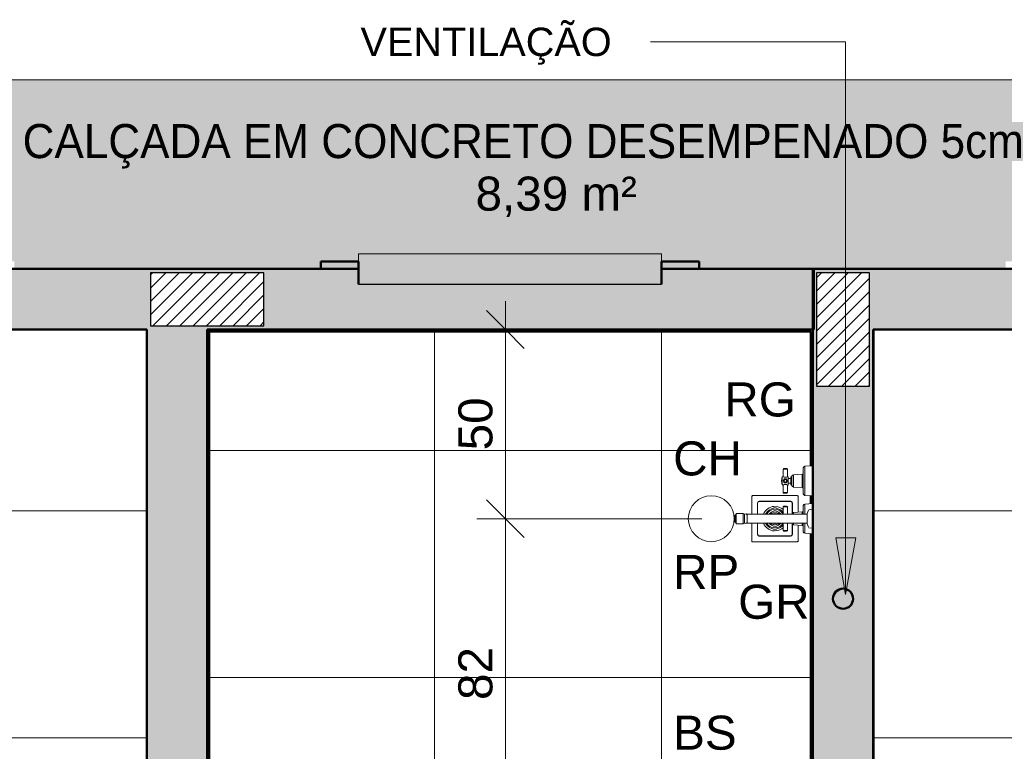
# Model space of a CAD drawing. Header units: metres. Extents: x -14 to 6.1, y -18.5 to -8.2.
# Tile 18 of 25: x -5.5 to -2.9, y -12.5 to -10.6. Entities that reach past the tile are written whole.
import ezdxf

# ---------------------------------------------------------------- set-up
doc = ezdxf.new("R2010")
doc.units = ezdxf.units.M
for name, color, linetype, lineweight in [('A-ANNO-DIMS', 7, 'Continuous', 9), ('A-ANNO-DIMS-50', 7, 'Continuous', 9), ('A-DETL-GENF', 7, 'Continuous', 5), ('A-FLOR', 7, 'Continuous', 5), ('A-FLOR-PATT', 7, 'Continuous', 5), ('A-WALL', 7, 'Continuous', 5), ('A-WALL-PATT', 7, 'Continuous', 5), ('G-ANNO-TEXT', 7, 'Continuous', 9), ('I-WALL', 7, 'Continuous', 5), ('P-SANR-FIXT', 7, 'Continuous', 5)]:
    doc.layers.add(name, color=color, linetype=linetype, lineweight=lineweight)
doc.layers.add('A-DETL', color=7, linetype='Continuous', lineweight=5, true_color=0x00a600)
doc.styles.add('Arial_2', font='arial.ttf', dxfattribs={"height": 0.09})
doc.styles.add('Arial_3', font='arial.ttf', dxfattribs={"height": 0.075})
doc.dimstyles.new('Com_linha__ref__contínua__-_Cor_Vermelha_Arial_1_8mm', dxfattribs={"dimscale": 0.3048, "dimtxt": 0.091823, "dimasz": 0.328084, "dimexe": 0.246063, "dimexo": 0.246063, "dimgap": 0.024606, "dimtad": 1, "dimdec": 1, "dimlfac": 100, "dimrnd": 0.1, "dimdsep": 46, "dimtxsty": 'Arial_2', "dimblk1": 'OBLIQUE', "dimblk2": 'OBLIQUE', "dimsah": 1, "dimcen": 0.09, "dimdle": 0.246063, "dimazin": 0, "dimtfac": 1, "dimtdec": 4, "dimtix": 1, "dimtmove": 0, "dimatfit": 3, "dimfxl": 1, "dimtvp": 1, "dimtolj": 1, "dimtzin": 0, "dimarcsym": 2})

# ---------------------------------------------------------------- blocks, each defined once
blk = doc.blocks.new('Paredes 1 - Paredes 1-2288142-PTS_ HIDRAULICOS')
at = {"layer": 'A-WALL', "lineweight": 50, "true_color": 0xc0c0c0}
h = blk.add_hatch(color=9, dxfattribs=at)
h.paths.add_polyline_path([(-3.7836, -11.235), (-3.6836, -11.235), (-3.6836, -11.215), (-3.7836, -11.215)])
h.paths.add_polyline_path([(-4.5836, -11.235), (-4.5836, -11.215), (-4.6836, -11.215), (-4.6836, -11.235)])
at = {"layer": 'A-WALL', "lineweight": 50}
for p, q in [((-4.6836, -11.215), (-4.5836, -11.215)), ((-4.6836, -11.215), (-4.6836, -11.235)), ((-4.5836, -11.235), (-4.6836, -11.235)), ((-3.7836, -11.215), (-3.6836, -11.215)), ((-3.6836, -11.235), (-3.7836, -11.235)), ((-3.6836, -11.235), (-3.6836, -11.215))]:
    blk.add_line(p, q, dxfattribs=at)
blk = doc.blocks.new('REGISTRO DE PRESSÃO COM CANOPLA CROMADA - 4900_C37_GD_Cromado-2118652-PTS_ HIDRAULICOS')
at = {"layer": 'P-SANR-FIXT', "color": 5, "true_color": 0x0000ff}
for p, q in [((-3.4598, -11.862), (-3.4528, -11.862)), ((-3.4093, -11.8743), (-3.4088, -11.8604)), ((-3.4051, -11.8565), (-3.3837, -11.855)), ((-3.4051, -11.8833), (-3.4051, -11.8565)), ((-3.4617, -11.8833), (-3.4618, -11.864)), ((-3.4618, -11.864), (-3.4508, -11.864)), ((-3.4508, -11.864), (-3.4508, -11.8833)), ((-3.435, -11.8788), (-3.4121, -11.8772)), ((-3.435, -11.8833), (-3.435, -11.8788)), ((-3.4121, -11.8772), (-3.4121, -11.8833)), ((-3.4093, -11.8833), (-3.4093, -11.8743)), ((-3.4618, -11.926), (-3.4617, -11.9068)), ((-3.4508, -11.9068), (-3.4508, -11.926)), ((-3.4387, -11.9073), (-3.4387, -11.9067)), ((-3.435, -11.9113), (-3.435, -11.9067)), ((-3.4121, -11.9129), (-3.435, -11.9113)), ((-3.4121, -11.9068), (-3.4121, -11.9129)), ((-3.4093, -11.9158), (-3.4093, -11.9068)), ((-3.4051, -11.9335), (-3.4051, -11.9068)), ((-3.4508, -11.926), (-3.4618, -11.926)), ((-3.4528, -11.928), (-3.4598, -11.928)), ((-3.4088, -11.9297), (-3.4093, -11.9158)), ((-3.3837, -11.935), (-3.4051, -11.9335))]:
    blk.add_line(p, q, dxfattribs=at)
for centre, radius, start, end in [((-3.4598, -11.864), 0.002, 89.9988, 179.9988), ((-3.4528, -11.864), 0.002, 359.9988, 89.9988), ((-3.4048, -11.8605), 0.004, 94, 178), ((-3.4347, -11.8828), 0.004, 94, 180), ((-3.4123, -11.8742), 0.003, 274, 358), ((-3.4347, -11.9073), 0.004, 180, 266), ((-3.4123, -11.9159), 0.003, 2, 86), ((-3.4598, -11.926), 0.002, 180.0012, 270.0012), ((-3.4528, -11.926), 0.002, 270.0012, 0.0012), ((-3.4048, -11.9296), 0.004, 182, 266)]:
    blk.add_arc(centre, radius, start, end, dxfattribs=at)
blk = doc.blocks.new('CHUVEIRO DE PAREDE ELÉTRICO EM PVC - 1_2_-2215990-PTS_ HIDRAULICOS')
at = {"layer": 'P-SANR-FIXT', "color": 5, "true_color": 0x0000ff}
for p, q in [((-3.5884, -11.8869), (-3.5921, -11.8869)), ((-3.5921, -11.8869), (-3.5921, -11.8874)), ((-3.5921, -11.8884), (-3.5921, -11.8892)), ((-3.5865, -11.8814), (-3.5884, -11.8869)), ((-3.5884, -11.8869), (-3.5884, -11.895)), ((-3.5675, -11.8814), (-3.5865, -11.8814)), ((-3.5865, -11.8814), (-3.5865, -11.895)), ((-3.5643, -11.8832), (-3.5675, -11.8814)), ((-3.5675, -11.895), (-3.5675, -11.8814)), ((-3.5643, -11.8832), (-3.5643, -11.895)), ((-3.3982, -11.8833), (-3.5571, -11.8833)), ((-3.5571, -11.8833), (-3.5571, -11.9068)), ((-3.3952, -11.8725), (-3.3982, -11.8811)), ((-3.3982, -11.8811), (-3.3982, -11.9089)), ((-3.3837, -11.8703), (-3.3937, -11.8713)), ((-3.5921, -11.9009), (-3.5921, -11.9017)), ((-3.5921, -11.9027), (-3.5921, -11.9032)), ((-3.5921, -11.9032), (-3.5884, -11.9032)), ((-3.5884, -11.895), (-3.5884, -11.9032)), ((-3.5884, -11.9032), (-3.5865, -11.9087)), ((-3.5865, -11.895), (-3.5865, -11.9087)), ((-3.5865, -11.9087), (-3.5675, -11.9087)), ((-3.5675, -11.9087), (-3.5675, -11.895)), ((-3.5675, -11.9087), (-3.5643, -11.9069)), ((-3.5643, -11.895), (-3.5643, -11.9069)), ((-3.5571, -11.9068), (-3.3982, -11.9068)), ((-3.3982, -11.9089), (-3.3952, -11.9176)), ((-3.3937, -11.9188), (-3.3837, -11.9198))]:
    blk.add_line(p, q, dxfattribs=at)
at = {"layer": 'P-SANR-FIXT', "color": 5, "true_color": 0x0000ff, "flags": 128}
for points in [[(-3.5643, -11.8832), (-3.5601, -11.8821), (-3.5571, -11.8846)], [(-3.5571, -11.9055), (-3.5607, -11.9081), (-3.5643, -11.9069)]]:
    blk.add_lwpolyline(points, dxfattribs=at)
at = {"layer": 'P-SANR-FIXT', "color": 5, "true_color": 0x0000ff}
for start, end in [(0, 180), (180, 0)]:
    blk.add_arc((-3.6518, -11.895), 0.0608, start, end, dxfattribs=at)
for points, knots in [([(-3.5921, -11.8874), (-3.5921, -11.8877), (-3.5919, -11.8883), (-3.5917, -11.8896), (-3.5915, -11.8912), (-3.5913, -11.8927), (-3.5913, -11.8935), (-3.5913, -11.8937)], [0, 0, 0, 0, 0.2, 0.4, 0.6, 0.8, 0.8649326, 0.8649326, 0.8649326, 0.8649326]), ([(-3.5921, -11.8893), (-3.5921, -11.8892), (-3.5921, -11.889), (-3.5921, -11.8887), (-3.5921, -11.8885), (-3.5921, -11.8883)], [0.6666667, 0.6666667, 0.6666667, 0.6666667, 0.7083333, 0.75, 0.8333333, 0.8333333, 0.8333333, 0.8333333]), ([(-3.5913, -11.8964), (-3.5913, -11.8966), (-3.5913, -11.8974), (-3.5914, -11.8987), (-3.5916, -11.8999), (-3.5917, -11.9006), (-3.5919, -11.9017), (-3.592, -11.9023), (-3.5921, -11.9027)], [0.1349381, 0.1349381, 0.1349381, 0.1349381, 0.2, 0.4, 0.55, 0.625, 0.7, 1, 1, 1, 1]), ([(-3.5921, -11.9018), (-3.5921, -11.9016), (-3.5921, -11.9014), (-3.5921, -11.901), (-3.5921, -11.9009), (-3.5921, -11.9008)], [0.1666667, 0.1666667, 0.1666667, 0.1666667, 0.25, 0.2916667, 0.3333333, 0.3333333, 0.3333333, 0.3333333])]:
    blk.add_open_spline(points, degree=3, knots=knots, dxfattribs=at)
blk = doc.blocks.new('REGISTRO DE GAVETA COM CANOPLA CROMADA - 4900_C37_GD_Cromado CR10_1 1_2_-2708613-PTS_ HIDRAULICOS')
at = {"layer": 'P-SANR-FIXT', "color": 5, "true_color": 0x0000ff}
for p, q in [((-3.4051, -11.7565), (-3.3837, -11.755)), ((-3.4051, -11.8335), (-3.4051, -11.7565)), ((-3.4643, -11.7869), (-3.4643, -11.785)), ((-3.4633, -11.784), (-3.4617, -11.784)), ((-3.4617, -11.784), (-3.4618, -11.764)), ((-3.4618, -11.764), (-3.4508, -11.764)), ((-3.4598, -11.762), (-3.4528, -11.762)), ((-3.4508, -11.764), (-3.4508, -11.784)), ((-3.4387, -11.7855), (-3.4387, -11.7828)), ((-3.435, -11.7788), (-3.4121, -11.7772)), ((-3.435, -11.8113), (-3.435, -11.7788)), ((-3.4121, -11.7772), (-3.4121, -11.8129)), ((-3.4093, -11.7743), (-3.4088, -11.7604)), ((-3.4093, -11.8158), (-3.4093, -11.7743)), ((-3.4653, -11.7869), (-3.4643, -11.7869)), ((-3.4643, -11.8032), (-3.4653, -11.8032)), ((-3.4643, -11.8032), (-3.4643, -11.7869)), ((-3.4643, -11.805), (-3.4643, -11.8032)), ((-3.4617, -11.806), (-3.4633, -11.806)), ((-3.4618, -11.826), (-3.4617, -11.806)), ((-3.4508, -11.8061), (-3.4508, -11.826)), ((-3.4483, -11.7859), (-3.4483, -11.7889)), ((-3.4483, -11.7889), (-3.4416, -11.7889)), ((-3.4483, -11.7889), (-3.4483, -11.8012)), ((-3.4416, -11.8012), (-3.4483, -11.8012)), ((-3.4483, -11.8012), (-3.4483, -11.8042)), ((-3.4416, -11.7889), (-3.4416, -11.7855)), ((-3.4416, -11.7889), (-3.4416, -11.8012)), ((-3.4416, -11.8045), (-3.4416, -11.8012)), ((-3.4387, -11.7855), (-3.4387, -11.8045)), ((-3.4387, -11.8073), (-3.4387, -11.8045)), ((-3.4508, -11.826), (-3.4618, -11.826)), ((-3.4528, -11.828), (-3.4598, -11.828)), ((-3.4121, -11.8129), (-3.435, -11.8113)), ((-3.4088, -11.8297), (-3.4093, -11.8158)), ((-3.3837, -11.835), (-3.4051, -11.8335))]:
    blk.add_line(p, q, dxfattribs=at)
for radius in [0.0055, 0.00344]:
    blk.add_circle((-3.4563, -11.795), radius, dxfattribs=at)
for centre, radius, start, end in [((-3.4048, -11.7605), 0.004, 94, 178), ((-3.4633, -11.785), 0.001, 90.0172, 180), ((-3.4598, -11.764), 0.002, 89.9988, 179.9988), ((-3.4563, -11.7727), 0.0126, 244.1761, 295.9866), ((-3.4528, -11.764), 0.002, 359.9988, 89.9988), ((-3.4502, -11.7859), 0.00193, 0, 107.0655), ((-3.4401, -11.7855), 0.0015, 93.8226, 180), ((-3.4402, -11.7855), 0.0015, 0, 90), ((-3.4347, -11.7828), 0.004, 94, 180), ((-3.4123, -11.7742), 0.003, 274, 358), ((-3.4237, -11.7951), 0.0423, 168.8918, 191.0638), ((-3.4633, -11.805), 0.001, 180, 269.9828), ((-3.4563, -11.8158), 0.0112, 60.5966, 119.2407), ((-3.4502, -11.8042), 0.00193, 252.9345, 0), ((-3.4401, -11.8045), 0.0015, 180, 266.1774), ((-3.4402, -11.8045), 0.0015, 270, 0), ((-3.4347, -11.8073), 0.004, 180, 266), ((-3.4598, -11.826), 0.002, 180.0012, 270.0012), ((-3.4528, -11.826), 0.002, 270.0012, 0.0012), ((-3.4123, -11.8159), 0.003, 2, 86), ((-3.4048, -11.8296), 0.004, 182, 266)]:
    blk.add_arc(centre, radius, start, end, dxfattribs=at)
blk = doc.blocks.new('GRELHA QUADRADA AÇO INOX ROTATIVO - Floor-Drain_589_04_909-V8-PTS_ HIDRAULICOS')
at = {"layer": 'P-SANR-FIXT', "color": 5, "true_color": 0x0000ff}
for p, q in [((-0.0593, 0.0612), (-0.0613, 0.0592)), ((-0.0613, 0.0592), (-0.0613, 0.0117)), ((0.0592, 0.0612), (-0.0593, 0.0612)), ((0.0592, 0.0612), (0.0612, 0.0592)), ((0.0612, 0.0171), (0.0612, 0.0592)), ((-0.0463, 0.0117), (-0.0463, 0.0412)), ((-0.0458, 0.0412), (-0.0458, 0.0117)), ((-0.0413, 0.0462), (0.0412, 0.0462)), ((0.0412, 0.0457), (-0.0413, 0.0457)), ((-0.002, 0.0274), (-0.002, 0.0324)), ((0.002, 0.0324), (0.002, 0.0274)), ((0.0457, 0.0144), (0.0457, 0.0412)), ((0.0462, 0.0412), (0.0462, 0.0148)), ((-0.002, 0.0194), (-0.002, 0.0244)), ((-0.002, 0.0118), (-0.002, 0.0164)), ((0.002, 0.0244), (0.002, 0.0194)), ((0.002, 0.0164), (0.002, 0.0118)), ((-0.0613, -0.0118), (-0.0613, -0.0593)), ((-0.0463, -0.0413), (-0.0463, -0.0118)), ((-0.0458, -0.0118), (-0.0458, -0.0413)), ((-0.002, -0.0164), (-0.002, -0.0118)), ((-0.002, -0.0244), (-0.002, -0.0194)), ((0.002, -0.0118), (0.002, -0.0164)), ((0.002, -0.0194), (0.002, -0.0244)), ((0.0457, -0.0413), (0.0457, -0.0144)), ((0.0462, -0.0148), (0.0462, -0.0413)), ((0.0612, -0.0593), (0.0612, -0.0171)), ((-0.0413, -0.0458), (0.0412, -0.0458)), ((0.0412, -0.0463), (-0.0413, -0.0463)), ((-0.002, -0.0324), (-0.002, -0.0274)), ((0.002, -0.0274), (0.002, -0.0324)), ((-0.0593, -0.0613), (0.0592, -0.0613)), ((0.0592, -0.0613), (0.0612, -0.0593))]:
    blk.add_line(p, q, dxfattribs=at)
at = {"layer": 'P-SANR-FIXT', "color": 5, "true_color": 0x0000ff, "flags": 128}
for points in [[(-0.0463, 0.0412), (-0.044, 0.0455), (-0.0413, 0.0462)], [(-0.0413, 0.0457), (-0.045, 0.0437), (-0.0458, 0.0412)], [(0.0412, 0.0462), (0.0455, 0.044), (0.0462, 0.0412)], [(0.0457, 0.0412), (0.0437, 0.045), (0.0412, 0.0457)], [(-0.0413, -0.0463), (-0.0455, -0.044), (-0.0463, -0.0413)], [(-0.0458, -0.0413), (-0.0437, -0.045), (-0.0413, -0.0458)], [(0.0462, -0.0413), (0.044, -0.0455), (0.0412, -0.0463)], [(0.0412, -0.0458), (0.045, -0.0437), (0.0457, -0.0413)]]:
    blk.add_lwpolyline(points, dxfattribs=at)
at = {"layer": 'P-SANR-FIXT', "color": 5, "true_color": 0x0000ff}
for centre, radius, start, end in [((-0.0593, 0.0592), 0.002, 90, 180), ((0.0592, 0.0592), 0.002, 0, 90), ((0, 0), 0.0325, 93.5281, 158.4889), ((0, 0), 0.0275, 94.1706, 154.2878), ((0, 0), 0.0325, 45.9674, 86.4719), ((0, 0), 0.0275, 35.9695, 85.8294), ((0, 0), 0.0245, 94.6824, 149.6575), ((0, 0), 0.0195, 95.8868, 141.7538), ((0, 0), 0.0165, 96.9621, 134.3077), ((0, 0), 0.0245, 30.3425, 85.3176), ((0, 0), 0.0195, 38.2462, 84.1132), ((0, 0), 0.0165, 45.6923, 83.0379), ((0, 0), 0.0325, 201.7179, 266.4719), ((0, 0), 0.0275, 205.7122, 265.8294), ((0, 0), 0.0245, 210.3425, 265.3176), ((0, 0), 0.0195, 218.2462, 264.1132), ((0, 0), 0.0165, 225.6923, 263.0379), ((0, 0), 0.0165, 276.9621, 314.3077), ((0, 0), 0.0195, 275.8868, 321.7538), ((0, 0), 0.0245, 274.6824, 329.6575), ((0, 0), 0.0275, 274.1706, 324.0305), ((0, 0), 0.0325, 273.5281, 314.0326), ((-0.0593, -0.0593), 0.002, 180, 270), ((0.0592, -0.0593), 0.002, 270, 360)]:
    blk.add_arc(centre, radius, start, end, dxfattribs=at)
for centre, major_axis, ratio, start_param, end_param in [((-0.0586, 0.0596), (-0.00082, 0.00163), 0.408248, 6.081827, 7.853982), ((0.0586, 0.0596), (0.00082, 0.00163), 0.408248, 4.712389, 6.484543), ((-0.0596, -0.0596), (-0.00129, 0.00129), 0.816497, 0.684719, 2.456873), ((0.0586, -0.0596), (-0.00082, 0.00163), 0.408248, 2.940235, 4.712389)]:
    blk.add_ellipse(centre, major_axis=major_axis, ratio=ratio, start_param=start_param, end_param=end_param, dxfattribs=at)
blk = doc.blocks.new('DIMBLOCK26-PTS_ HIDRAULICOS')
at = {"layer": 'A-ANNO-DIMS-50', "color": 242, "true_color": 0xbd2b2e, "transparency": 16777216}
for p, q in [((-4.1959, -11.895), (-4.2459, -11.845)), ((-4.1959, -11.895), (-4.2709, -11.895)), ((-4.1959, -12.715), (-4.1959, -11.895)), ((-4.1959, -11.895), (-4.1459, -11.945)), ((-4.1959, -11.895), (-3.6767, -11.895)), ((-4.1959, -12.715), (-4.2459, -12.665)), ((-4.1959, -12.715), (-4.2709, -12.715)), ((-4.1959, -12.715), (-4.1459, -12.765)), ((-4.1959, -12.715), (-3.4227, -12.715))]:
    blk.add_line(p, q, dxfattribs=at)
at = {"layer": 'A-ANNO-DIMS-50', "color": 0, "transparency": 16777216, "insert": (-4.3202, -12.3743), "char_height": 0.09, "width": 0.16613, "attachment_point": 1, "rotation": 90, "line_spacing_factor": 0.941778, "style": 'Arial_2'}
blk.add_mtext('82', dxfattribs=at)
blk = doc.blocks.new('_Oblique')
at = {"color": 0, "linetype": 'ByBlock', "lineweight": -2}
blk.add_line((-0.5, -0.5), (0.5, 0.5), dxfattribs=at)
blk = doc.blocks.new('DIMBLOCK27-PTS_ HIDRAULICOS')
at = {"layer": 'A-ANNO-DIMS-50', "color": 242, "true_color": 0xbd2b2e, "transparency": 16777216}
for p, q in [((-4.1959, -11.895), (-4.1959, -11.32)), ((-4.1959, -11.395), (-4.2459, -11.345)), ((-4.1959, -11.395), (-4.2709, -11.395)), ((-4.1959, -11.395), (-4.1459, -11.445)), ((-4.1959, -11.395), (-4.1916, -11.395)), ((-4.1959, -11.895), (-4.2459, -11.845)), ((-4.1959, -11.895), (-4.2709, -11.895)), ((-4.1959, -11.895), (-4.1459, -11.945)), ((-4.1959, -11.895), (-3.6767, -11.895))]:
    blk.add_line(p, q, dxfattribs=at)
at = {"layer": 'A-ANNO-DIMS-50', "color": 0, "transparency": 16777216, "insert": (-4.3202, -11.7143), "char_height": 0.09, "width": 0.16613, "attachment_point": 1, "rotation": 90, "line_spacing_factor": 0.941778, "style": 'Arial_2'}
blk.add_mtext('50', dxfattribs=at)

msp = doc.modelspace()

# ---------------------------------------------------------------- hatches: boundary and pattern name
at = {"layer": 'A-DETL-GENF', "true_color": 0xc0c0c0}
for points in [[(-4.3709, -11.275), (-3.7836, -11.275), (-3.7836, -11.195), (-4.5836, -11.195), (-4.5836, -11.275)], [(-3.3037, -12.1332), (-3.2968, -12.1323), (-3.2904, -12.1296), (-3.2849, -12.1254), (-3.2807, -12.1199), (-3.278, -12.1135), (-3.2771, -12.1066), (-3.278, -12.0997), (-3.2807, -12.0933), (-3.2849, -12.0878), (-3.2904, -12.0836), (-3.2968, -12.0809), (-3.3037, -12.08), (-3.3106, -12.0809), (-3.317, -12.0836), (-3.3225, -12.0878), (-3.3267, -12.0933), (-3.3294, -12.0997), (-3.3303, -12.1066), (-3.3294, -12.1135), (-3.3267, -12.1199), (-3.3225, -12.1254), (-3.317, -12.1296), (-3.3106, -12.1323)]]:
    msp.add_hatch(color=9, dxfattribs=at).paths.add_polyline_path(points)
at = {"layer": 'A-DETL-GENF', "true_color": 0x464646}
h = msp.add_hatch(dxfattribs=at)
h.set_pattern_fill('FP_6', color=49, style=0, pattern_type=2)
h.set_pattern_definition([(45, (0, 0), (-0.01767767, 0.01767767), [])])
h.paths.add_polyline_path([(-3.1337, -18.225), (-3.0637, -18.225), (-3.0637, -18.085), (-3.3637, -18.085), (-3.3637, -18.225), (-3.1387, -18.225)])
h.paths.add_polyline_path([(-8.0236, -18.225), (-8.0236, -18.085), (-8.3236, -18.085), (-8.3236, -18.225)])
h.paths.add_polyline_path([(-6.0936, -18.225), (-6.0237, -18.225), (-6.0237, -18.085), (-6.3237, -18.085), (-6.3237, -18.225), (-6.0986, -18.225)])
h.paths.add_polyline_path([(0.1964, -18.225), (0.4964, -18.225), (0.4964, -18.085), (0.1964, -18.085)])
h.paths.add_polyline_path([(0.4964, -15.625), (0.4964, -15.325), (0.3564, -15.325), (0.3564, -15.625), (0.3812, -15.625)])
h.paths.add_polyline_path([(-3.3737, -15.465), (-3.0737, -15.465), (-3.0737, -15.325), (-3.3737, -15.325)])
h.paths.add_polyline_path([(-0.9736, -15.465), (-0.6736, -15.465), (-0.6736, -15.325), (-0.9736, -15.325), (-0.9736, -15.4602)])
h.paths.add_polyline_path([(-5.1436, -15.465), (-4.9937, -15.4649), (-4.9937, -15.325), (-5.2937, -15.325), (-5.2937, -15.465)])
h.paths.add_polyline_path([(-6.0237, -15.465), (-6.0237, -15.325), (-6.3237, -15.325), (-6.3237, -15.465), (-6.1636, -15.465)])
h.paths.add_polyline_path([(-8.1736, -15.465), (-8.0236, -15.465), (-8.0236, -15.325), (-8.3236, -15.325), (-8.3236, -15.465), (-8.1836, -15.465)])
h.paths.add_polyline_path([(0.4964, -14.515), (0.4964, -14.215), (0.3564, -14.215), (0.3564, -14.515)])
h.paths.add_polyline_path([(-3.3736, -14.2649), (-3.2337, -14.2649), (-3.2337, -13.9649), (-3.3737, -13.9649), (-3.3737, -14.2649)])
h.paths.add_polyline_path([(-5.0038, -14.2649), (-4.9937, -14.2649), (-4.9937, -13.9649), (-5.1337, -13.9649), (-5.1337, -14.2649), (-5.0636, -14.2649)])
h.paths.add_polyline_path([(-0.6736, -11.545), (-0.6736, -11.245), (-0.8136, -11.245), (-0.8136, -11.545), (-0.7615, -11.545)])
h.paths.add_polyline_path([(-3.3725, -11.545), (-3.2337, -11.545), (-3.2337, -11.245), (-3.3737, -11.245), (-3.3737, -11.545)])
h.paths.add_polyline_path([(-7.3937, -11.385), (-7.3937, -11.245), (-7.6937, -11.245), (-7.6936, -11.385), (-7.5168, -11.385)])
h.paths.add_polyline_path([(-4.9886, -11.3849), (-4.8337, -11.3849), (-4.8337, -11.2449), (-5.1337, -11.245), (-5.1337, -11.3849), (-5.0636, -11.3849)])
at = {"layer": 'A-FLOR-PATT', "true_color": 0xd8d8d8}
h = msp.add_hatch(color=254, dxfattribs=at)
h.paths.add_polyline_path([(0.5264, -18.075), (1.0064, -18.075), (1.0064, -13.705), (0.5064, -13.705), (0.5064, -16.075), (0.5264, -16.075), (0.5264, -16.175), (0.5464, -16.175), (0.5464, -17.375), (0.5264, -17.375), (0.5264, -17.475), (0.5064, -17.475), (0.5064, -18.075)])
h.paths.add_polyline_path([(-8.452, -17.761), (-8.452, -17.761), (-8.4512, -17.7607)])
h.paths.add_polyline_path([(-8.8336, -18.075), (-8.3336, -18.075), (-8.3336, -17.815), (-8.355, -17.8135), (-8.3586, -17.8107), (-8.3587, -17.8097), (-8.3596, -17.7944), (-8.3613, -17.793), (-8.362, -17.7929), (-8.3863, -17.7907), (-8.3885, -17.7883), (-8.3886, -17.7856), (-8.3924, -17.7859), (-8.3933, -17.7908), (-8.3955, -17.7927), (-8.3997, -17.7933), (-8.4007, -17.7938), (-8.4009, -17.807), (-8.4027, -17.808), (-8.4097, -17.808), (-8.4117, -17.806), (-8.4118, -17.7984), (-8.414, -17.7972), (-8.4189, -17.7942), (-8.422, -17.7933), (-8.4264, -17.7923), (-8.4283, -17.7901), (-8.4288, -17.787), (-8.4294, -17.7856), (-8.4394, -17.7851), (-8.4416, -17.7854), (-8.4447, -17.7875), (-8.4479, -17.7885), (-8.453, -17.7889), (-8.4571, -17.7879), (-8.4624, -17.7837), (-8.4646, -17.7794), (-8.4653, -17.775), (-8.4637, -17.7684), (-8.462, -17.7657), (-8.4581, -17.7626), (-8.4544, -17.7615), (-8.4499, -17.7611), (-8.4447, -17.7624), (-8.4396, -17.765), (-8.4289, -17.7635), (-8.428, -17.7592), (-8.4258, -17.7573), (-8.4222, -17.7567), (-8.4184, -17.7556), (-8.4156, -17.7541), (-8.4117, -17.7515), (-8.4117, -17.744), (-8.4097, -17.742), (-8.4027, -17.742), (-8.4009, -17.743), (-8.4007, -17.744), (-8.4005, -17.7565), (-8.3949, -17.7577), (-8.393, -17.7599), (-8.3925, -17.7631), (-8.3923, -17.7644), (-8.3886, -17.7644), (-8.3881, -17.7609), (-8.3849, -17.7588), (-8.3606, -17.7567), (-8.3593, -17.755), (-8.3592, -17.7543), (-8.3582, -17.7385), (-8.355, -17.7365), (-8.3336, -17.735), (-8.3336, -15.315), (-7.7037, -15.315), (-7.7037, -11.235), (-7.1936, -11.235), (-7.1936, -11.215), (-7.0936, -11.215), (-7.0936, -11.195), (-5.5936, -11.195), (-5.5936, -11.215), (-5.4936, -11.215), (-5.4936, -11.235), (-4.6836, -11.235), (-4.6836, -11.215), (-4.5836, -11.215), (-4.5836, -11.195), (-3.7836, -11.195), (-3.7836, -11.215), (-3.6836, -11.215), (-3.6836, -11.235), (-2.8736, -11.235), (-2.8736, -11.215), (-2.7736, -11.215), (-2.7736, -11.195), (-1.2736, -11.195), (-1.2736, -11.215), (-1.1736, -11.215), (-1.1736, -11.235), (-0.6636, -11.235), (-0.6636, -12.505), (-0.1636, -12.505), (-0.1636, -10.735), (-8.2037, -10.735), (-8.2037, -14.815), (-8.8336, -14.815)])
at = {"layer": 'A-FLOR-PATT', "true_color": 0x787878}
h = msp.add_hatch(dxfattribs=at)
h.set_pattern_fill('FP_5', color=8, style=0, pattern_type=2)
h.set_pattern_definition([(0, (-2.654, -16.075), (0, 0.6), []), (90, (-2.654, -16.075), (-0.6, 4e-17), [])])
h.paths.add_polyline_path([(-6.0136, -18.075), (-5.2136, -18.075), (-5.2136, -17.575), (-4.0136, -17.575), (-4.0136, -18.075), (-3.2137, -18.075), (-3.2137, -16.425), (-3.0537, -16.425), (-3.0537, -18.075), (0.3464, -18.075), (0.3464, -15.475), (-1.0286, -15.475), (-1.0286, -15.485), (-1.2286, -15.485), (-1.2286, -15.6374), (-2.0286, -15.6374), (-2.0286, -15.485), (-2.2286, -15.485), (-2.2286, -15.475), (-3.3837, -15.475), (-3.3837, -15.265), (-3.2237, -15.265), (-3.2237, -15.315), (-2.2336, -15.315), (-2.2336, -14.845), (-0.8236, -14.845), (-0.8236, -11.395), (-3.2217, -11.395), (-3.2217, -14.365), (-3.3837, -14.365), (-3.3837, -14.275), (-4.9836, -14.275), (-4.9836, -14.365), (-5.1436, -14.365), (-5.1436, -11.395), (-7.5437, -11.395), (-7.5437, -13.905), (-7.0737, -13.905), (-7.0737, -15.315), (-5.1436, -15.315), (-5.1436, -15.265), (-4.9836, -15.265), (-4.9836, -15.475), (-6.0136, -15.475), (-6.0136, -17.9379)])
h.paths.add_polyline_path([(-4.6136, -17.7955), (-4.6084, -17.7948), (-4.6036, -17.7928), (-4.5994, -17.7897), (-4.5963, -17.7855), (-4.5943, -17.7807), (-4.5936, -17.7755), (-4.5943, -17.7703), (-4.5963, -17.7655), (-4.5994, -17.7614), (-4.6036, -17.7582), (-4.6084, -17.7562), (-4.6136, -17.7555), (-4.6188, -17.7562), (-4.6236, -17.7582), (-4.6277, -17.7614), (-4.6309, -17.7655), (-4.6329, -17.7703), (-4.6336, -17.7755), (-4.6329, -17.7807), (-4.6309, -17.7855), (-4.6277, -17.7897), (-4.6236, -17.7928), (-4.6188, -17.7948)])
h.paths.add_polyline_path([(-1.242, -13.705), (-1.242, -13.57), (-1.2474, -13.57), (-1.2474, -13.5), (-1.242, -13.5), (-1.242, -13.365), (-0.892, -13.365), (-0.892, -13.705)])
h.paths.add_polyline_path([(-1.1712, -11.8253), (-1.242, -11.8253), (-1.242, -11.6903), (-1.2474, -11.6903), (-1.2474, -11.6203), (-1.242, -11.6203), (-1.242, -11.4853), (-0.892, -11.4853), (-0.892, -11.8253)])
h = msp.add_hatch(dxfattribs=at)
h.set_pattern_fill('FP_2', color=8, style=0, pattern_type=2)
h.set_pattern_definition([(270, (-4.384, -12.915), (0.6, 4e-17), []), (0, (-4.384, -12.915), (0, 0.6), [])])
h.paths.add_polyline_path([(-4.9786, -14.115), (-3.8337, -14.115), (-3.8337, -13.315), (-3.3887, -13.315), (-3.3887, -12.9447), (-3.4051, -12.9435), (-3.4087, -12.9407), (-3.4088, -12.9397), (-3.4097, -12.9244), (-3.4114, -12.923), (-3.4121, -12.9229), (-3.4359, -12.9211), (-3.4386, -12.9183), (-3.4387, -12.9145), (-3.4416, -12.9145), (-3.4416, -12.9124), (-3.4483, -12.9124), (-3.4483, -12.9142), (-3.4499, -12.9161), (-3.4508, -12.9161), (-3.451, -12.937), (-3.4528, -12.938), (-3.4598, -12.938), (-3.4618, -12.936), (-3.4618, -12.916), (-3.4633, -12.916), (-3.4643, -12.915), (-3.4643, -12.9132), (-3.4653, -12.9132), (-3.4653, -12.9124), (-3.4848, -12.9124), (-3.4967, -12.9111), (-3.508, -12.9072), (-3.5181, -12.9008), (-3.5266, -12.8925), (-3.533, -12.8824), (-3.5371, -12.8712), (-3.5397, -12.8566), (-3.7294, -12.8972), (-3.7304, -12.8972), (-3.7548, -12.9009), (-3.8193, -12.9026), (-3.8831, -12.8936), (-3.9447, -12.8742), (-3.9598, -12.8652), (-3.9731, -12.8536), (-3.9866, -12.8378), (-3.9907, -12.8337), (-4.0085, -12.8042), (-4.0185, -12.7713), (-4.0222, -12.7433), (-4.0236, -12.715), (-4.0222, -12.6868), (-4.0185, -12.6588), (-4.0085, -12.6259), (-3.9907, -12.5964), (-3.9787, -12.5844), (-3.9761, -12.5809), (-3.9616, -12.5674), (-3.9447, -12.557), (-3.9318, -12.5529), (-3.8974, -12.5409), (-3.888, -12.5391), (-3.8831, -12.5376), (-3.8701, -12.5357), (-3.8523, -12.5329), (-3.8487, -12.5327), (-3.8193, -12.5286), (-3.7548, -12.5303), (-3.7416, -12.5323), (-3.7284, -12.5331), (-3.6394, -12.553), (-3.5395, -12.5746), (-3.5363, -12.5567), (-3.5308, -12.544), (-3.5222, -12.5331), (-3.5112, -12.5248), (-3.4984, -12.5196), (-3.4846, -12.5179), (-3.4184, -12.5179), (-3.4094, -12.5191), (-3.4011, -12.5225), (-3.3939, -12.528), (-3.3887, -12.5344), (-3.3887, -11.9347), (-3.4051, -11.9335), (-3.4087, -11.9307), (-3.4088, -11.9297), (-3.4097, -11.9144), (-3.4114, -11.913), (-3.4121, -11.9129), (-3.4224, -11.9122), (-3.4224, -11.9543), (-3.423, -11.9543), (-3.4235, -11.9557), (-3.4241, -11.9557), (-3.4244, -11.9563), (-3.5429, -11.9563), (-3.5429, -11.9557), (-3.5443, -11.9557), (-3.5444, -11.9543), (-3.5449, -11.9543), (-3.5449, -11.9068), (-3.5571, -11.9064), (-3.5572, -11.9052), (-3.5604, -11.9079), (-3.5633, -11.9075), (-3.5643, -11.9069), (-3.5675, -11.9087), (-3.5865, -11.9087), (-3.5884, -11.9021), (-3.592, -11.9021), (-3.597, -11.9214), (-3.6146, -11.9429), (-3.6383, -11.9543), (-3.6654, -11.9543), (-3.6905, -11.9417), (-3.7067, -11.9209), (-3.7127, -11.895), (-3.7066, -11.8687), (-3.689, -11.8471), (-3.6654, -11.8357), (-3.6383, -11.8357), (-3.6132, -11.8484), (-3.5969, -11.8691), (-3.5921, -11.8876), (-3.5917, -11.8875), (-3.5882, -11.8874), (-3.5865, -11.8814), (-3.5675, -11.8814), (-3.5643, -11.8832), (-3.562, -11.8826), (-3.56, -11.8824), (-3.5571, -11.8849), (-3.5571, -11.8833), (-3.5449, -11.8832), (-3.5449, -11.8358), (-3.5444, -11.8358), (-3.5439, -11.8344), (-3.5433, -11.8344), (-3.5429, -11.8338), (-3.4244, -11.8338), (-3.4242, -11.835), (-3.4241, -11.8344), (-3.423, -11.8344), (-3.423, -11.8358), (-3.4224, -11.8358), (-3.4224, -11.8779), (-3.4107, -11.8767), (-3.4094, -11.875), (-3.4093, -11.8739), (-3.4083, -11.8585), (-3.4051, -11.8565), (-3.3887, -11.855), (-3.3887, -11.8347), (-3.4051, -11.8335), (-3.4087, -11.8307), (-3.4088, -11.8297), (-3.4097, -11.8144), (-3.4114, -11.813), (-3.4121, -11.8129), (-3.4359, -11.8111), (-3.4386, -11.8083), (-3.4387, -11.8045), (-3.4416, -11.8045), (-3.4419, -11.8012), (-3.4483, -11.8015), (-3.4483, -11.8042), (-3.4499, -11.8061), (-3.4508, -11.8061), (-3.451, -11.827), (-3.4528, -11.828), (-3.4598, -11.828), (-3.4618, -11.826), (-3.4618, -11.806), (-3.4633, -11.806), (-3.4643, -11.805), (-3.4643, -11.8032), (-3.4653, -11.8032), (-3.4661, -11.795), (-3.4653, -11.7869), (-3.4643, -11.7869), (-3.4643, -11.785), (-3.4633, -11.784), (-3.4617, -11.784), (-3.4618, -11.764), (-3.4598, -11.762), (-3.4528, -11.762), (-3.451, -11.763), (-3.4508, -11.764), (-3.4508, -11.784), (-3.4498, -11.784), (-3.4483, -11.7859), (-3.4483, -11.7889), (-3.4416, -11.7889), (-3.4416, -11.7855), (-3.4387, -11.7855), (-3.4382, -11.7809), (-3.435, -11.7788), (-3.4107, -11.7767), (-3.4094, -11.775), (-3.4093, -11.7743), (-3.4083, -11.7585), (-3.4051, -11.7565), (-3.3887, -11.755), (-3.3887, -11.4), (-4.9786, -11.4), (-4.9786, -14.113)])
h.paths.add_polyline_path([(-3.5462, -13.0863), (-3.6129, -13.0863), (-3.6129, -13.0857), (-3.6143, -13.0857), (-3.6144, -13.0843), (-3.6149, -13.0843), (-3.6149, -12.9658), (-3.6144, -12.9658), (-3.6142, -12.9644), (-3.6133, -12.9644), (-3.6129, -12.9638), (-3.4944, -12.9638), (-3.4941, -12.9644), (-3.4935, -12.9644), (-3.493, -12.9644), (-3.493, -12.9658), (-3.4924, -12.9658), (-3.4924, -13.0843), (-3.493, -13.0843), (-3.4935, -13.0857), (-3.4941, -13.0857), (-3.4944, -13.0863), (-3.5124, -13.0863)])
h.paths.add_polyline_path([(-3.5949, -13.0723), (-3.5949, -13.072), (-3.5956, -13.072)])
h.paths.add_polyline_path([(-3.5949, -12.9788), (-3.5949, -12.9785), (-3.5968, -12.9793)])
h.paths.add_polyline_path([(-3.5094, -13.0709), (-3.5074, -13.0663), (-3.5079, -12.9822), (-3.5098, -12.9795), (-3.5124, -12.9788), (-3.5961, -12.9793), (-3.5984, -12.9807), (-3.5999, -12.9838), (-3.5994, -13.0677), (-3.5973, -13.0703), (-3.5937, -13.0713), (-3.5105, -13.0708), (-3.5093, -13.0708)])
h.paths.add_polyline_path([(-3.5949, -13.0716), (-3.5949, -13.0713), (-3.5959, -13.0713)])
h.paths.add_polyline_path([(-3.5517, -13.0708), (-3.5958, -13.0704), (-3.5984, -13.0688), (-3.5994, -13.0663), (-3.5991, -12.983), (-3.5974, -12.9803), (-3.5949, -12.9793), (-3.5111, -12.9799), (-3.509, -12.9813), (-3.5079, -12.9838), (-3.5082, -13.0669), (-3.5099, -13.0698), (-3.5124, -13.0708), (-3.5369, -13.0708)])
h.paths.add_polyline_path([(-3.5517, -13.0575), (-3.5364, -13.0523), (-3.5259, -13.0419), (-3.5212, -13.027), (-3.5263, -13.027), (-3.5302, -13.0394), (-3.5394, -13.0485), (-3.5517, -13.0528)])
h.paths.add_polyline_path([(-3.5557, -13.0575), (-3.5557, -13.0525), (-3.568, -13.0485), (-3.5772, -13.0394), (-3.5815, -13.027), (-3.5861, -13.027), (-3.5815, -13.0419), (-3.5705, -13.0528), (-3.5588, -13.0565)])
h.paths.add_polyline_path([(-3.5557, -13.0495), (-3.5557, -13.0444), (-3.5675, -13.0388), (-3.5731, -13.027), (-3.5781, -13.027), (-3.5705, -13.0426), (-3.5577, -13.0485)])
h.paths.add_polyline_path([(-3.5517, -13.0495), (-3.5361, -13.0419), (-3.5293, -13.027), (-3.5343, -13.027), (-3.5399, -13.0388), (-3.5517, -13.0444), (-3.5517, -13.0485)])
h.paths.add_polyline_path([(-3.5517, -13.0414), (-3.5419, -13.0364), (-3.5373, -13.027), (-3.5424, -13.027), (-3.5456, -13.0332), (-3.5517, -13.0367), (-3.5517, -13.0388)])
h.paths.add_polyline_path([(-3.5557, -13.0414), (-3.5557, -13.0364), (-3.5618, -13.0332), (-3.5654, -13.027), (-3.5701, -13.027), (-3.5654, -13.0367), (-3.5578, -13.0404)])
h.paths.add_polyline_path([(-3.5675, -13.023), (-3.5649, -13.0229), (-3.5618, -13.0169), (-3.5557, -13.0134), (-3.5557, -13.0087), (-3.5655, -13.0137), (-3.5701, -13.023)])
h.paths.add_polyline_path([(-3.5861, -13.023), (-3.5811, -13.0229), (-3.5772, -13.0107), (-3.568, -13.0016), (-3.5557, -12.9972), (-3.5557, -12.9926), (-3.571, -12.9977), (-3.5815, -13.0082), (-3.5861, -13.0229)])
h.paths.add_polyline_path([(-3.5373, -13.023), (-3.5424, -13.0132), (-3.5517, -13.0087), (-3.5517, -13.0137), (-3.5456, -13.0169), (-3.542, -13.023), (-3.5384, -13.023)])
h.paths.add_polyline_path([(-3.5731, -13.023), (-3.5675, -13.0113), (-3.5557, -13.0056), (-3.5557, -13.0006), (-3.5712, -13.0082), (-3.5781, -13.023), (-3.5772, -13.023)])
h.paths.add_polyline_path([(-3.5263, -13.023), (-3.5213, -13.0229), (-3.5259, -13.0082), (-3.5369, -12.9972), (-3.5517, -12.9926), (-3.5517, -12.9976), (-3.5394, -13.0016), (-3.5302, -13.0107), (-3.5263, -13.0229)])
h.paths.add_polyline_path([(-3.5293, -13.023), (-3.5369, -13.0075), (-3.5517, -13.0006), (-3.5517, -13.0056), (-3.5399, -13.0113), (-3.5343, -13.023), (-3.5302, -13.023)])
h.paths.add_polyline_path([(-3.5249, -11.9423), (-3.5249, -11.942), (-3.5256, -11.942)])
h.paths.add_polyline_path([(-3.4394, -11.9409), (-3.4374, -11.9363), (-3.4379, -11.9363), (-3.4399, -11.9398), (-3.4424, -11.9408), (-3.5258, -11.9404), (-3.5284, -11.9388), (-3.5294, -11.9363), (-3.5299, -11.9363), (-3.5299, -11.9368), (-3.5273, -11.9403), (-3.5237, -11.9413), (-3.4405, -11.9408), (-3.4394, -11.9408)])
h.paths.add_polyline_path([(-3.5249, -11.9416), (-3.5249, -11.9413), (-3.5259, -11.9413)])
h.paths.add_polyline_path([(-3.4817, -11.9275), (-3.4664, -11.9223), (-3.4618, -11.9177), (-3.4618, -11.9109), (-3.4694, -11.9185), (-3.4817, -11.9228)])
h.paths.add_polyline_path([(-3.4857, -11.9275), (-3.4857, -11.9225), (-3.498, -11.9185), (-3.5072, -11.9094), (-3.5081, -11.9068), (-3.5131, -11.9068), (-3.5115, -11.9119), (-3.5005, -11.9228)])
h.paths.add_polyline_path([(-3.4817, -11.9195), (-3.4661, -11.9119), (-3.4643, -11.9068), (-3.4689, -11.9068), (-3.4699, -11.9088), (-3.4817, -11.9144), (-3.4817, -11.9185)])
h.paths.add_polyline_path([(-3.4857, -11.9195), (-3.4857, -11.9144), (-3.4975, -11.9088), (-3.4984, -11.9068), (-3.5036, -11.9068), (-3.5005, -11.9126), (-3.4877, -11.9185)])
h.paths.add_polyline_path([(-3.4857, -11.9114), (-3.4857, -11.9068), (-3.4952, -11.9068), (-3.491, -11.9088)])
h.paths.add_polyline_path([(-3.4817, -11.9114), (-3.4722, -11.9068), (-3.4817, -11.9068), (-3.4817, -11.9088)])
h.paths.add_polyline_path([(-3.5919, -11.9017), (-3.5922, -11.9007), (-3.5921, -11.9017)])
h.paths.add_polyline_path([(-3.5913, -11.8937), (-3.592, -11.8907), (-3.5913, -11.8937)])
h.paths.add_polyline_path([(-3.5915, -11.8913), (-3.5922, -11.8884), (-3.5925, -11.8884), (-3.5917, -11.8907)])
h.paths.add_polyline_path([(-3.4722, -11.8833), (-3.4817, -11.8787), (-3.4817, -11.8833)])
h.paths.add_polyline_path([(-3.5131, -11.8833), (-3.508, -11.8833), (-3.5072, -11.8807), (-3.498, -11.8716), (-3.4857, -11.8672), (-3.4857, -11.8626), (-3.501, -11.8677), (-3.5115, -11.8782)])
h.paths.add_polyline_path([(-3.4689, -11.8833), (-3.4638, -11.8833), (-3.4669, -11.8775), (-3.4817, -11.8706), (-3.4817, -11.8756), (-3.4699, -11.8813)])
h.paths.add_polyline_path([(-3.4952, -11.8833), (-3.4857, -11.8833), (-3.4857, -11.8787), (-3.491, -11.8813)])
h.paths.add_polyline_path([(-3.5036, -11.8833), (-3.4984, -11.8833), (-3.4975, -11.8813), (-3.4857, -11.8756), (-3.4857, -11.8706), (-3.5012, -11.8782), (-3.5031, -11.8822)])
h.paths.add_polyline_path([(-3.5249, -11.8488), (-3.5249, -11.8485), (-3.5268, -11.8493)])
h.paths.add_polyline_path([(-3.5299, -11.8833), (-3.5294, -11.8833), (-3.5291, -11.853), (-3.5274, -11.8503), (-3.5249, -11.8493), (-3.4411, -11.8499), (-3.439, -11.8513), (-3.4379, -11.855), (-3.4374, -11.8538), (-3.4371, -11.8538), (-3.4398, -11.8495), (-3.4424, -11.8488), (-3.5261, -11.8493), (-3.5284, -11.8507), (-3.5299, -11.8538), (-3.5299, -11.8782)])
h.paths.add_polyline_path([(-3.4618, -11.8792), (-3.4618, -11.8723), (-3.4669, -11.8672), (-3.4817, -11.8626), (-3.4817, -11.8676), (-3.4685, -11.8724), (-3.4618, -11.8792)])
at = {"layer": 'A-WALL-PATT', "true_color": 0x808080}
h = msp.add_hatch(color=8, dxfattribs=at)
h.paths.add_polyline_path([(-5.5738, -11.395), (-5.0636, -11.395), (-5.0636, -11.3849), (-5.1337, -11.3849), (-5.1337, -11.2449), (-5.0636, -11.2449), (-5.0636, -11.235), (-5.5738, -11.235), (-5.5738, -11.2995)])
h.paths.add_polyline_path([(-7.1138, -11.395), (-7.1138, -11.235), (-7.7037, -11.235), (-7.7037, -11.395), (-7.2584, -11.395)])
h.paths.add_polyline_path([(-7.5518, -11.385), (-7.6937, -11.385), (-7.6936, -11.245), (-7.3937, -11.245), (-7.3937, -11.385), (-7.5437, -11.385)])
for points in [[(-3.649, -11.395), (-3.3812, -11.395), (-3.3812, -11.235), (-3.7836, -11.235), (-3.7837, -11.275), (-4.5836, -11.275), (-4.5836, -11.235), (-5.0636, -11.235), (-5.0636, -11.2449), (-4.8337, -11.245), (-4.8337, -11.3849), (-5.0636, -11.3849), (-5.0636, -11.395), (-3.7392, -11.395)], [(-4.9937, -14.113), (-4.9836, -14.113), (-4.9836, -11.395), (-5.1436, -11.395), (-5.1436, -14.113), (-5.1337, -14.113), (-5.1337, -13.9649), (-4.9937, -13.9649)]]:
    msp.add_hatch(color=8, dxfattribs=at).paths.add_polyline_path(points)
h = msp.add_hatch(color=8, dxfattribs=at)
h.paths.add_polyline_path([(-0.8236, -11.395), (-0.8236, -11.235), (-1.2369, -11.235), (-1.2369, -11.395)])
h.paths.add_polyline_path([(-2.9271, -11.395), (-2.7969, -11.395), (-2.7969, -11.235), (-3.3812, -11.235), (-3.3812, -11.395), (-3.3737, -11.395), (-3.3737, -11.245), (-3.2337, -11.245), (-3.2337, -11.395), (-3.2237, -11.395)])
h = msp.add_hatch(color=8, dxfattribs=at)
h.paths.add_polyline_path([(-3.3737, -14.113), (-3.3737, -13.9649), (-3.2337, -13.9649), (-3.2337, -14.113), (-3.2237, -14.113), (-3.2237, -11.395), (-3.2337, -11.395), (-3.2337, -11.545), (-3.3737, -11.545), (-3.3737, -11.395), (-3.3837, -11.395), (-3.3837, -14.113)])
h.paths.add_polyline_path([(-3.3037, -12.1332), (-3.3106, -12.1323), (-3.317, -12.1296), (-3.3225, -12.1254), (-3.3267, -12.1199), (-3.3294, -12.1135), (-3.3303, -12.1066), (-3.3294, -12.0997), (-3.3267, -12.0933), (-3.3225, -12.0878), (-3.317, -12.0836), (-3.3106, -12.0809), (-3.3037, -12.08), (-3.2968, -12.0809), (-3.2904, -12.0836), (-3.2849, -12.0878), (-3.2807, -12.0933), (-3.278, -12.0997), (-3.2771, -12.1066), (-3.278, -12.1135), (-3.2807, -12.1199), (-3.2849, -12.1254), (-3.2904, -12.1296), (-3.2968, -12.1323)])
at = {"layer": 'A-WALL-PATT', "true_color": 0xc0c0c0}
msp.add_hatch(color=9, dxfattribs=at).paths.add_polyline_path([(-3.2217, -14.365), (-3.2217, -11.395), (-3.2237, -11.395), (-3.2237, -14.365)])
at = {"layer": 'G-ANNO-TEXT'}
msp.add_hatch(color=256, dxfattribs=at).paths.add_polyline_path([(-3.2968, -12.0954), (-3.2703, -11.9454), (-3.3232, -11.9454)])
at = {"layer": 'I-WALL', "true_color": 0xc0c0c0}
for points in [[(-4.9836, -14.115), (-4.9786, -14.115), (-4.9786, -11.395), (-4.9836, -11.395), (-4.9836, -14.113)], [(-4.9786, -11.4), (-3.3837, -11.4), (-3.3837, -11.395), (-4.9786, -11.3951)]]:
    msp.add_hatch(color=9, dxfattribs=at).paths.add_polyline_path(points)
h = msp.add_hatch(color=9, dxfattribs=at)
h.paths.add_polyline_path([(-3.3887, -13.315), (-3.3837, -13.315), (-3.3843, -12.945), (-3.3887, -12.945), (-3.3887, -13.0867)])
h.paths.add_polyline_path([(-3.3887, -12.8654), (-3.3837, -12.865), (-3.3837, -11.935), (-3.3847, -11.935), (-3.3847, -12.1736), (-3.3887, -12.1736), (-3.3887, -12.865)])
h.paths.add_polyline_path([(-3.3847, -11.8551), (-3.3837, -11.855), (-3.3842, -11.835), (-3.3847, -11.835), (-3.3847, -11.855)])
h.paths.add_polyline_path([(-3.3847, -11.7551), (-3.3837, -11.755), (-3.3837, -11.4), (-3.3887, -11.4), (-3.3887, -11.5241), (-3.3847, -11.5241), (-3.3847, -11.755)])
at = {"layer": 'I-WALL', "true_color": 0x808080}
h = msp.add_hatch(color=8, dxfattribs=at)
h.paths.add_polyline_path([(-3.3847, -12.1736), (-3.3847, -11.935), (-3.3887, -11.935), (-3.3887, -12.1736)])
h.paths.add_polyline_path([(-3.3887, -11.8554), (-3.3847, -11.855), (-3.3847, -11.835), (-3.3887, -11.835), (-3.3887, -11.855)])
h.paths.add_polyline_path([(-3.3887, -11.7554), (-3.3847, -11.755), (-3.3847, -11.5241), (-3.3887, -11.5241), (-3.3887, -11.755)])

# ---------------------------------------------------------------- linework, layer by layer
at = {"layer": 'A-DETL', "color": 7, "lineweight": 15}
for p, q in [((-3.7836, -11.195), (-4.5836, -11.195)), ((-4.5836, -11.195), (-4.5836, -11.215)), ((-3.7836, -11.215), (-3.7836, -11.195))]:
    msp.add_line(p, q, dxfattribs=at)
at = {"layer": 'A-DETL', "color": 7, "lineweight": 50}
for p, q in [((-4.5836, -11.215), (-4.5836, -11.275)), ((-3.7836, -11.275), (-3.7836, -11.215))]:
    msp.add_line(p, q, dxfattribs=at)
at = {"layer": 'A-DETL', "color": 7, "lineweight": 25}
for p, q in [((-5.1337, -11.2449), (-5.1337, -11.3849)), ((-4.8337, -11.2449), (-5.1337, -11.2449)), ((-4.8337, -11.3849), (-4.8337, -11.2449)), ((-3.2337, -11.245), (-3.3737, -11.245)), ((-3.3737, -11.245), (-3.3737, -11.545)), ((-3.2337, -11.545), (-3.2337, -11.245)), ((-4.5836, -11.275), (-3.7836, -11.275)), ((-5.1337, -11.3849), (-4.8337, -11.3849)), ((-3.3737, -11.545), (-3.2337, -11.545))]:
    msp.add_line(p, q, dxfattribs=at)
at = {"layer": 'A-DETL', "color": 7, "lineweight": 50}
for start, end in [(0, 180), (180, 0)]:
    msp.add_arc((-3.3037, -12.1066), 0.0266, start, end, dxfattribs=at)
at = {"layer": 'A-FLOR'}
msp.add_line((-0.1636, -10.735), (-8.2037, -10.735), dxfattribs=at)
at = {"layer": 'A-WALL'}
msp.add_line((-3.2217, -11.395), (-3.2217, -14.365), dxfattribs=at)
at = {"layer": 'G-ANNO-TEXT'}
for p, q in [((-3.5575, -10.6346), (-3.8123, -10.6346)), ((-3.2968, -10.6346), (-3.5575, -10.6346)), ((-3.2968, -12.0954), (-3.2968, -10.6346)), ((-3.2703, -11.9454), (-3.3232, -11.9454)), ((-3.3232, -11.9454), (-3.2968, -12.0954)), ((-3.2968, -12.0954), (-3.2703, -11.9454))]:
    msp.add_line(p, q, dxfattribs=at)
at = {"layer": 'I-WALL', "lineweight": 50}
for p, q in [((-4.5836, -11.235), (-5.5936, -11.235)), ((-3.7836, -11.235), (-2.7736, -11.235)), ((-3.3837, -11.235), (-3.3837, -14.365)), ((-3.3812, -11.235), (-3.3812, -11.395)), ((-5.1436, -11.395), (-5.5936, -11.395)), ((-5.1436, -11.395), (-5.1436, -14.365)), ((-4.9836, -11.395), (-4.9836, -14.115)), ((-4.9836, -11.395), (-3.3837, -11.395)), ((-3.3887, -11.4), (-4.9836, -11.4)), ((-4.9786, -11.395), (-4.9786, -14.115)), ((-3.3887, -11.4), (-3.3887, -11.7554)), ((-3.2237, -11.395), (-2.7736, -11.395)), ((-3.2237, -11.395), (-3.2237, -14.365)), ((-3.3887, -11.5241), (-3.3847, -11.5241)), ((-3.3847, -11.5241), (-3.3847, -11.7551)), ((-3.3887, -11.8347), (-3.3887, -11.8554)), ((-3.3847, -11.835), (-3.3847, -11.8551)), ((-3.3887, -12.8654), (-3.3887, -11.9347)), ((-3.3847, -11.935), (-3.3847, -12.1736)), ((-3.3887, -12.1736), (-3.3847, -12.1736))]:
    msp.add_line(p, q, dxfattribs=at)

# ---------------------------------------------------------------- block references
at = {"layer": 'A-WALL', "lineweight": 50}
msp.add_blockref('Paredes 1 - Paredes 1-2288142-PTS_ HIDRAULICOS', (0, 0), dxfattribs=at)
at = {"layer": 'P-SANR-FIXT', "color": 5, "true_color": 0x0000ff}
for name, p in [('REGISTRO DE GAVETA COM CANOPLA CROMADA - 4900_C37_GD_Cromado CR10_1 1_2_-2708613-PTS_ HIDRAULICOS', (0, 0)), ('CHUVEIRO DE PAREDE ELÉTRICO EM PVC - 1_2_-2215990-PTS_ HIDRAULICOS', (0, 0)), ('GRELHA QUADRADA AÇO INOX ROTATIVO - Floor-Drain_589_04_909-V8-PTS_ HIDRAULICOS', (-3.4837, -11.895)), ('REGISTRO DE PRESSÃO COM CANOPLA CROMADA - 4900_C37_GD_Cromado-2118652-PTS_ HIDRAULICOS', (0, 0))]:
    msp.add_blockref(name, p, dxfattribs=at)

# ---------------------------------------------------------------- texts
at = {"layer": 'G-ANNO-TEXT', "attachment_point": 1}
for s, insert, char_height, width, style in [('VENTILAÇÃO', (-4.5787, -10.5971), 0.075, 0.805696, 'Arial_3'), ('CALÇADA EM CONCRETO DESEMPENADO 5cm', (-5.4719, -10.8519), 0.09, 3.403163, 'Arial_2'), ('8,39 m²', (-4.2747, -10.9908), 0.09, 0.505063, 'Arial_2')]:
    msp.add_mtext(s, dxfattribs=dict(at, insert=insert, char_height=char_height, width=width, style=style))
at = {"layer": 'G-ANNO-TEXT', "color": 5, "true_color": 0x0000ff, "char_height": 0.09, "attachment_point": 1, "style": 'Arial_2'}
for s, insert, width in [('RG', (-3.6173, -11.5348), 0.224472), ('CH', (-3.7526, -11.6907), 0.216456), ('RP', (-3.7526, -11.9907), 0.208439), ('GR', (-3.5808, -12.0696), 0.224472), ('BS', (-3.7526, -12.4157), 0.200422)]:
    msp.add_mtext(s, dxfattribs=dict(at, insert=insert, width=width))

# ---------------------------------------------------------------- dimensions: what is measured, and where the dimension line sits
at = {"layer": 'A-ANNO-DIMS', "color": 242, "true_color": 0xbd2b2e}
for base, p1, p2, override, picture, middle in [((-4.1959, -11.395), (-3.6017, -11.895), (-4.2666, -11.395), {"dimpost": '<>', "dimfxl": 0.831928}, 'DIMBLOCK27-PTS_ HIDRAULICOS', (-4.2493, -11.645)), ((-4.1959, -11.895), (-3.3477, -12.715), (-3.6017, -11.895), {"dimpost": '<>', "dimfxl": 0.858413}, 'DIMBLOCK26-PTS_ HIDRAULICOS', (-4.2493, -12.305))]:
    dim = msp.add_linear_dim(base=base, p1=p1, p2=p2, angle=90, dimstyle='Com_linha__ref__contínua__-_Cor_Vermelha_Arial_1_8mm', override=override, dxfattribs=at)
    dim.commit()
    dim.dimension.update_dxf_attribs({"geometry": picture, "text_midpoint": middle})

doc.saveas('drawing.dxf')
